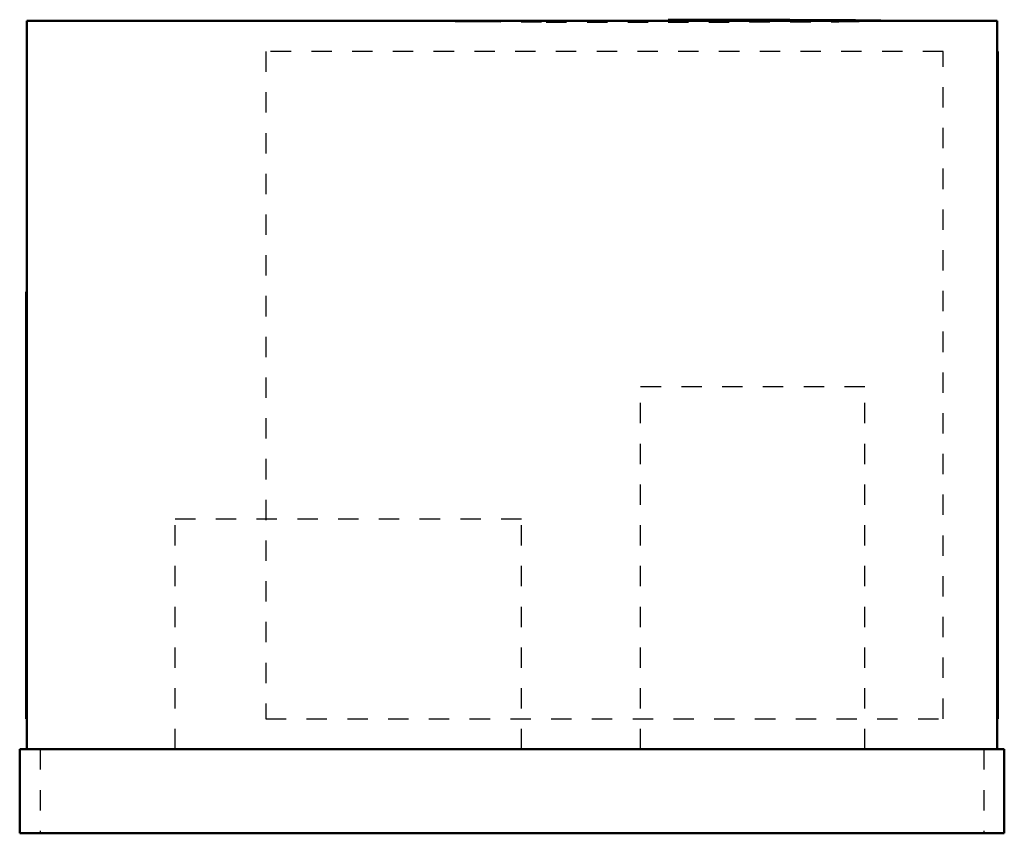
# Model space of a CAD drawing. Header units: inches. Extents: x -24.2 to 24.2, y 0 to 39.9.
import ezdxf

# ---------------------------------------------------------------- set-up
doc = ezdxf.new("R2010")
doc.units = ezdxf.units.IN
doc.header["$MEASUREMENT"] = 0
doc.linetypes.add('Dashed', pattern=[2, 1, -1])
for name, color, linetype, lineweight in [('AM_0', 7, 'Continuous', 50), ('AM_4', 3, 'Continuous', 25), ('AM_9', 6, 'Dashed', 25)]:
    doc.layers.add(name, color=color, linetype=linetype, lineweight=lineweight)

# ---------------------------------------------------------------- blocks, each defined once
blk = doc.blocks.new('1_DSG0603DL00001S_PART8_0_in_DSG0603DL00001S_2')
at = {"layer": 'AM_0'}
for p, q in [((-24.15625, 4.125), (24.15625, 4.125)), ((-24.15625, 4.125), (-24.15625, 0)), ((24.15625, 4.125), (24.15625, 0)), ((24.15625, 0), (-24.15625, 0))]:
    blk.add_line(p, q, dxfattribs=at)
at = {"layer": 'AM_9'}
for p, q in [((-23.15625, 4.125), (-23.15625, 0)), ((23.15625, 4.125), (23.15625, 0))]:
    blk.add_line(p, q, dxfattribs=at)
blk = doc.blocks.new('2_DSG0603DL00001S_PART7_0_in_DSG0603DL00001S_2')
at = {"layer": 'AM_0'}
for p, q in [((-23.8125, 39.875), (23.8125, 39.875)), ((-23.8125, 39.875), (-23.8125, 4.125)), ((23.8125, 39.875), (23.8125, 4.125))]:
    blk.add_line(p, q, dxfattribs=at)
blk = doc.blocks.new('3_DSG0603DL00001S_PART6_0_in_DSG0603DL00001S_2')
at = {"layer": 'AM_9'}
for p, q in [((6.3125, 21.9375), (17.3125, 21.9375)), ((6.3125, 4.125), (6.3125, 21.9375)), ((17.3125, 4.125), (17.3125, 21.9375))]:
    blk.add_line(p, q, dxfattribs=at)
blk = doc.blocks.new('4_DSG0603DL00001S_PART5_0_in_DSG0603DL00001S_2')
at = {"layer": 'AM_9'}
for p, q in [((-16.53125, 15.4375), (0.46875, 15.4375)), ((-16.53125, 4.125), (-16.53125, 15.4375)), ((0.46875, 4.125), (0.46875, 15.4375))]:
    blk.add_line(p, q, dxfattribs=at)
blk = doc.blocks.new('5_DSG0603DL00001S_PART4_0_in_DSG0603DL00001S_2')
at = {"layer": 'AM_9'}
for p, q in [((-12.078125, 38.375), (-12.078125, 5.625)), ((21.15625, 38.375), (-12.078125, 38.375)), ((21.15625, 5.625), (21.15625, 38.375)), ((-12.078125, 5.625), (21.15625, 5.625))]:
    blk.add_line(p, q, dxfattribs=at)
blk = doc.blocks.new('6_DSG0603DL00001S_PART3_0_in_DSG0603DL00001S_2')
at = {"layer": 'AM_0'}
for p, q in [((23.8125, 38.375), (23.84375, 38.375)), ((23.84375, 38.375), (23.84375, 5.625)), ((23.84375, 5.625), (23.8125, 5.625))]:
    blk.add_line(p, q, dxfattribs=at)
blk = doc.blocks.new('7_DSG0603DL00001S_PART2_0_in_DSG0603DL00001S_2')
at = {"layer": 'AM_0'}
blk.add_lwpolyline([(18.656, 39.875), (18.656, 39.875), (18.656, 39.875), (18.656, 39.875), (18.656, 39.876), (18.652, 39.877), (18.629, 39.879), (18.096, 39.895), (17.653, 39.901), (16.859, 39.909), (13.632, 39.927), (7.656, 39.938)], dxfattribs=at)
at = {"layer": 'AM_4'}
blk.add_line((7.656, 39.875), (7.656, 39.938), dxfattribs=at)
at = {"layer": 'AM_9'}
for points in [[(-3.344, 39.875), (-3.344, 39.875), (-3.344, 39.875), (-3.344, 39.875), (-3.343, 39.874), (-3.34, 39.873), (-3.316, 39.871), (-2.784, 39.855), (-2.34, 39.849), (-1.546, 39.841), (1.681, 39.823), (7.656, 39.812)], [(7.656, 39.812), (16.037, 39.835), (18.505, 39.865), (18.636, 39.871), (18.653, 39.873), (18.655, 39.874), (18.656, 39.875), (18.656, 39.875), (18.656, 39.875), (18.656, 39.875), (18.656, 39.875)]]:
    blk.add_lwpolyline(points, dxfattribs=at)
blk = doc.blocks.new('8_DSG0603DL00001S_PART1_0_in_DSG0603DL00001S_2')
at = {"layer": 'AM_0'}
for p, q in [((-23.813, 26.583), (-23.844, 26.583)), ((-23.844, 5.625), (-23.844, 26.583)), ((-23.844, 5.625), (-23.813, 5.625))]:
    blk.add_line(p, q, dxfattribs=at)

msp = doc.modelspace()

# ---------------------------------------------------------------- block references
for name in ['2_DSG0603DL00001S_PART7_0_in_DSG0603DL00001S_2', '7_DSG0603DL00001S_PART2_0_in_DSG0603DL00001S_2', '5_DSG0603DL00001S_PART4_0_in_DSG0603DL00001S_2', '6_DSG0603DL00001S_PART3_0_in_DSG0603DL00001S_2', '8_DSG0603DL00001S_PART1_0_in_DSG0603DL00001S_2', '3_DSG0603DL00001S_PART6_0_in_DSG0603DL00001S_2', '4_DSG0603DL00001S_PART5_0_in_DSG0603DL00001S_2', '1_DSG0603DL00001S_PART8_0_in_DSG0603DL00001S_2']:
    msp.add_blockref(name, (0, 0))

doc.saveas('drawing.dxf')
